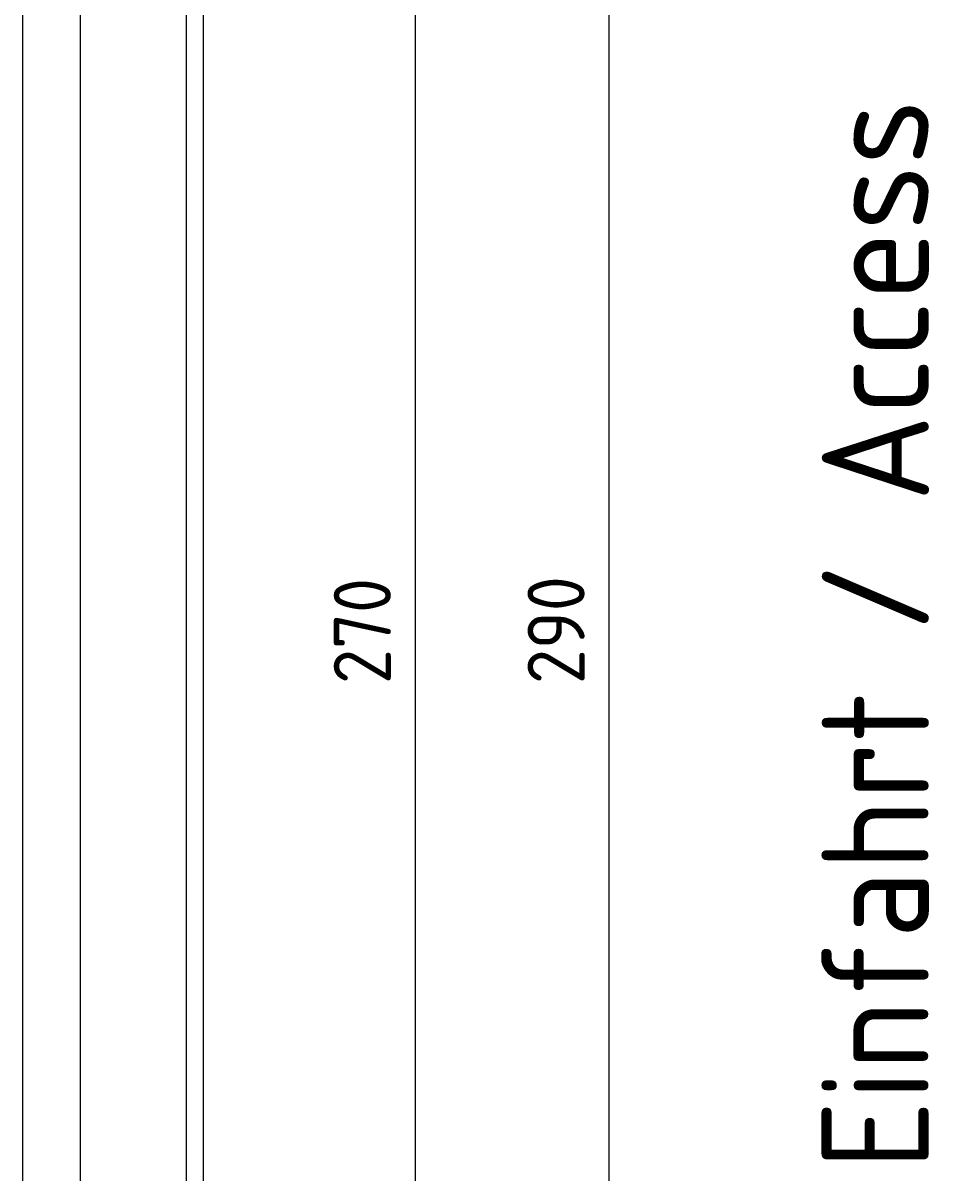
# Model space of a CAD drawing. Extents: x 715 to 7297, y 267 to 3702.
# Tile 57 of 62: x 6052 to 7194, y 1116 to 2524. Entities that reach past the tile are written whole.
import ezdxf

# ---------------------------------------------------------------- set-up
doc = ezdxf.new("R2010")
doc.units = 0
doc.layers.get('0').update_dxf_attribs({"linetype": 'CONTINUOUS'})
doc.layers.get('DEFPOINTS').update_dxf_attribs({"linetype": 'CONTINUOUS'})
doc.layers.add('4', color=3, linetype='CONTINUOUS')
doc.layers.add('5', color=3, linetype='CONTINUOUS')
doc.styles.get("Standard").update_dxf_attribs({"font": 'ISOCP.SHX'})
doc.dimstyles.get("Standard").update_dxf_attribs({"dimtxt": 2.5, "dimasz": 2.5, "dimexe": 1.25, "dimexo": 0.625, "dimtad": 1, "dimcen": 2.5, "dimazin": 3, "dimtfac": 1, "dimtmove": 0, "dimatfit": 3})

# ---------------------------------------------------------------- blocks, each defined once
blk = doc.blocks.new('PUNKT')
at = {"layer": '4', "color": 0, "linetype": 'BYBLOCK'}
blk.add_line((-0.5, 0), (-1, 0), dxfattribs=at)
at = {"layer": '4', "color": 0, "linetype": 'BYBLOCK', "const_width": 0.5}
blk.add_lwpolyline([(-0.25, 0, 1), (0.25, 0, 1)], format="xyb", close=True, dxfattribs=at)
blk = doc.blocks.new('*U14')
at = {"layer": '5', "color": 2}
blk.add_text('270', height=70, rotation=90, dxfattribs=at).set_placement((6502.5, 1714.6))
blk = doc.blocks.new('*D8')
at = {"layer": '5'}
for p, q in [((6271.5, 3137.3), (6572.5, 3137.3)), ((6532.5, 3097.3), (6532.5, 477.3)), ((6271.5, 437.3), (6572.5, 437.3))]:
    blk.add_line(p, q, dxfattribs=at)
at = {"layer": 'DEFPOINTS', "color": 0}
for p in [(6251.5, 3137.3), (6251.5, 437.3), (6532.5, 437.3)]:
    blk.add_point(p, dxfattribs=at)
blk.add_blockref('*U14', (0, 0))
at = {"layer": '5', "xscale": 40, "yscale": 40, "zscale": 40}
for p, rotation in [((6532.5, 3137.3), 90), ((6532.5, 437.3), 270)]:
    blk.add_blockref('PUNKT', p, dxfattribs=dict(at, rotation=rotation))
blk = doc.blocks.new('*U15')
at = {"layer": '5', "color": 2}
blk.add_text('290', height=70, rotation=90, dxfattribs=at).set_placement((6740, 1714.5))
blk = doc.blocks.new('*D9')
at = {"layer": '5'}
for p, q in [((6292.8, 3237.3), (6810, 3237.3)), ((6770, 377.3), (6770, 3197.3)), ((6292.8, 337.3), (6810, 337.3))]:
    blk.add_line(p, q, dxfattribs=at)
at = {"layer": 'DEFPOINTS', "color": 0}
for p in [(6272.8, 3237.3), (6770, 3237.3), (6272.8, 337.3)]:
    blk.add_point(p, dxfattribs=at)
blk.add_blockref('*U15', (0, 0))
at = {"layer": '5', "xscale": 40, "yscale": 40, "zscale": 40}
for p, rotation in [((6770, 3237.3), 90), ((6770, 337.3), 270)]:
    blk.add_blockref('PUNKT', p, dxfattribs=dict(at, rotation=rotation))

msp = doc.modelspace()

# ---------------------------------------------------------------- linework, layer by layer
for p, q in [((6272.775, 337.271), (6272.775, 3237.271)), ((6251.55, 3210.771), (6251.55, 363.771)), ((6051.689, 437.271), (6051.689, 3137.271)), ((6122.088, 437.271), (6122.088, 3137.271))]:
    msp.add_line(p, q)

# ---------------------------------------------------------------- texts
msp.add_text('Einfahrt / Access', height=131.25, rotation=90).set_placement((7161.814, 1119.714))

# ---------------------------------------------------------------- dimensions: what is measured, and where the dimension line sits
at = {"layer": '5'}
for base, p1, p2, picture, middle in [((6769.988, 3237.271), (6272.775, 337.271), (6272.775, 3237.271), '*D9', (6704.981, 1787.271)), ((6532.548, 437.271), (6251.505, 3137.271), (6251.55, 437.271), '*D8', (6467.541, 1787.271))]:
    dim = msp.add_linear_dim(base=base, p1=p1, p2=p2, angle=90, dimstyle='Standard', dxfattribs=at)
    dim.commit()
    dim.dimension.update_dxf_attribs({"geometry": picture, "text_midpoint": middle})

doc.saveas('drawing.dxf')
